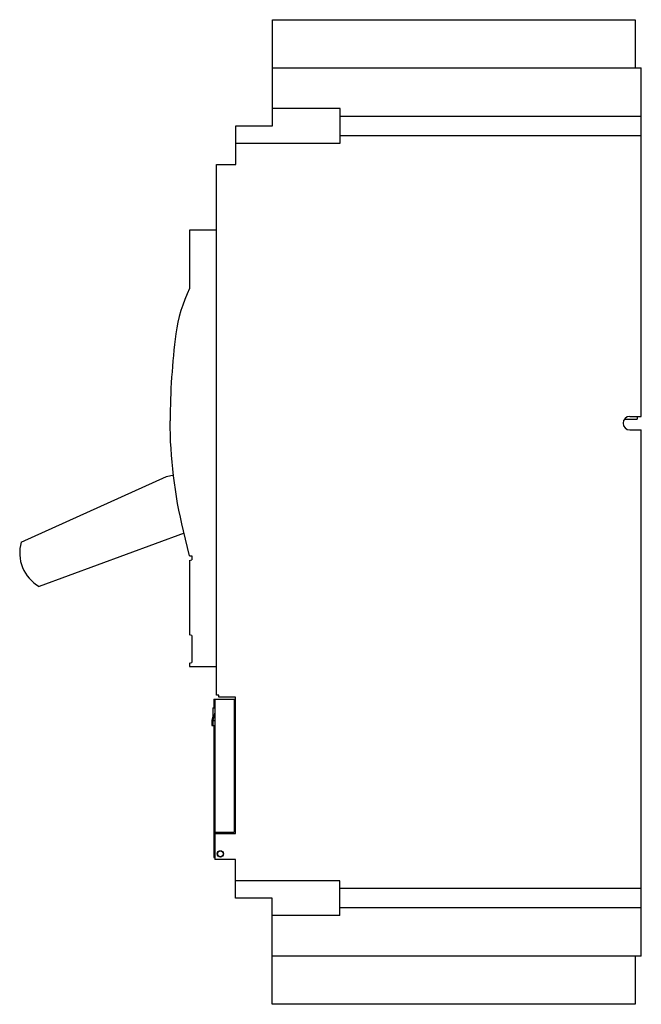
# Model space of a CAD drawing. Header units: millimetres. Extents: x 29 to 190, y 25 to 280.
import ezdxf

# ---------------------------------------------------------------- set-up
doc = ezdxf.new("R2010")
doc.units = ezdxf.units.MM
doc.header["$LTSCALE"] = 19.912545
doc.layers.get('0').update_dxf_attribs({"linetype": 'CONTINUOUS'})

msp = doc.modelspace()

# ---------------------------------------------------------------- linework, layer by layer
at = {"color": 7, "linetype": 'Continuous'}
for p, q in [((94.83, 252.74), (94.83, 280.24)), ((94.83, 280.24), (188.83, 280.24)), ((188.83, 280.24), (188.83, 267.74)), ((94.83, 267.74), (190.33, 267.74)), ((190.33, 177.49), (190.33, 267.74)), ((112.33, 257.24), (94.83, 257.24)), ((112.33, 248.24), (112.33, 257.24)), ((112.33, 255.28), (190.33, 255.28)), ((85.33, 242.74), (85.33, 252.74)), ((85.33, 252.74), (94.83, 252.74)), ((190.33, 250.19), (112.33, 250.19)), ((85.33, 248.24), (112.33, 248.24)), ((80.33, 105.34), (80.33, 242.74)), ((80.33, 242.74), (85.33, 242.74)), ((190.4, 243.52), (190.33, 243.52)), ((190.4, 185.24), (190.4, 243.52)), ((190.4, 236.74), (190.33, 236.74)), ((73.33, 225.74), (73.33, 210.6)), ((80.33, 225.74), (73.33, 225.74)), ((190.4, 201.74), (190.33, 201.74)), ((190.4, 185.24), (190.33, 185.24)), ((186.08, 176.74), (189.33, 176.74)), ((187.41, 177.49), (190.33, 177.49)), ((189.33, 177.49), (189.33, 176.74)), ((187.41, 173.99), (190.33, 173.99)), ((190.33, 37.74), (190.33, 173.99)), ((190.4, 166.24), (190.33, 166.24)), ((190.4, 146.37), (190.4, 166.24)), ((29.73, 144.94), (67.39, 161.91)), ((67.39, 161.91), (69.26, 162.33)), ((190.4, 162.8), (190.33, 162.8)), ((71.91, 147.28), (34.42, 133.45)), ((73.33, 141.39), (71.77, 147.86)), ((190.33, 146.37), (190.4, 146.37)), ((73.33, 141.39), (73.93, 141.39)), ((73.33, 140.22), (73.93, 140.39)), ((73.93, 141.39), (73.93, 140.39)), ((73.33, 140.22), (73.33, 120.9)), ((73.93, 120.74), (73.33, 120.9)), ((73.93, 120.74), (73.93, 113.74)), ((73.33, 113.58), (73.93, 113.74)), ((73.33, 113.58), (73.33, 112.74)), ((73.33, 112.74), (80.33, 112.74)), ((80.93, 105.34), (80.33, 105.34)), ((80.93, 104.74), (80.93, 105.34)), ((85.28, 104.74), (80.93, 104.74)), ((85.28, 69.45), (85.28, 104.74)), ((79.38, 102.05), (79.88, 102.05)), ((79.38, 102.05), (79.38, 97.45)), ((79.65, 104.24), (79.88, 104.24)), ((79.65, 104.24), (79.65, 102.05)), ((79.88, 104.25), (85.28, 104.25)), ((79.88, 104.25), (79.88, 62.75)), ((84.93, 104.25), (84.93, 69.85)), ((79.38, 99.73), (79.15, 98.7)), ((79.88, 100.9), (79.38, 98.7)), ((79.15, 98.7), (79.38, 98.7)), ((79.15, 98.7), (79.15, 97.44)), ((79.15, 97.44), (79.38, 97.44)), ((79.38, 98.7), (79.88, 98.7)), ((79.38, 97.45), (79.88, 97.45)), ((79.65, 97.45), (79.65, 63.29)), ((79.65, 69.84), (79.88, 69.84)), ((79.88, 69.85), (84.93, 69.85)), ((79.88, 69.45), (85.28, 69.45)), ((81.93, 69.45), (81.93, 69.85)), ((82.05, 69.85), (82.05, 69.44)), ((82.28, 69.45), (82.28, 69.85)), ((81.93, 64.65), (81.93, 64.74)), ((82.08, 64.3), (82.12, 64.3)), ((79.65, 63.29), (79.88, 63.29)), ((85.28, 62.75), (79.88, 62.75)), ((85.28, 52.75), (85.28, 62.75)), ((112.28, 57.25), (85.28, 57.25)), ((112.28, 48.25), (112.28, 57.25)), ((112.28, 55.28), (190.33, 55.28)), ((94.78, 52.75), (85.28, 52.75)), ((94.78, 25.24), (94.78, 52.75)), ((190.33, 50.19), (112.28, 50.19)), ((112.28, 48.25), (94.78, 48.25)), ((190.33, 37.74), (94.78, 37.74)), ((188.83, 37.74), (188.83, 25.24)), ((188.83, 25.24), (94.78, 25.24))]:
    msp.add_line(p, q, dxfattribs=at)
for radius in [0.825, 0.75]:
    msp.add_circle((81.33, 64.2), radius, dxfattribs=at)
for centre, radius, start, end in [((107.78, 193.87), 38.29, 154.1036, 172.462), ((240.28, 176.34), 171.95, 172.462, 180), ((187.41, 175.74), 1.75, 90, 270), ((39.33, 142.16), 10, 163.8465, 240.5977)]:
    msp.add_arc(centre, radius, start, end, dxfattribs=at)
msp.add_open_spline([(71.77, 147.86), (69.48, 157.35), (68.33, 166.84), (68.33, 176.34)], degree=3, dxfattribs=at)

doc.saveas('drawing.dxf')
